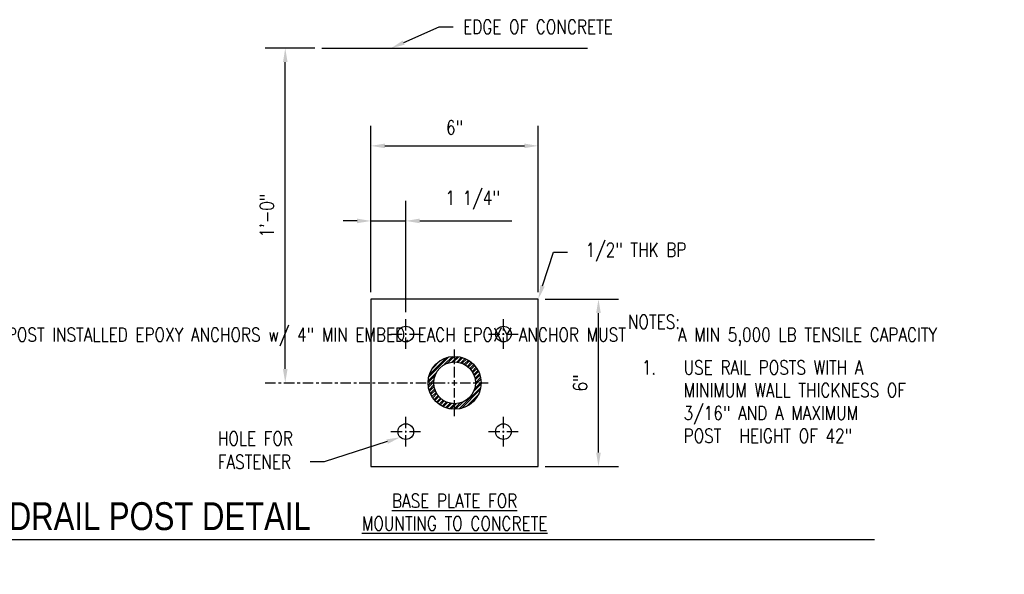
# Model space of a CAD drawing. Header units: inches. Extents: x 63 to 701, y 40 to 195.
# Tile 2 of 8: x 99 to 134, y 40 to 60. Entities that reach past the tile are written whole.
import ezdxf
from ezdxf import colors
from ezdxf.entities.mleader import LeaderData, LeaderLine
from ezdxf.enums import TextEntityAlignment as Align
from ezdxf.math import Vec2, Vec3

# ---------------------------------------------------------------- set-up
doc = ezdxf.new("R2010")
doc.units = ezdxf.units.IN
doc.header["$MEASUREMENT"] = 0
doc.linetypes.add('CENTER2', pattern=[1.125, 0.75, -0.125, 0.125, -0.125])
for name, color, linetype in [('A-DETL', 3, 'Continuous'), ('A-DETL-MEDM', 3, 'Continuous'), ('A-DETL-THIN', 1, 'Continuous'), ('A-DETL-WIDE', 5, 'Continuous'), ('S-ANNO-DIMS', 1, 'Continuous'), ('S-ANNO-NOTE', 2, 'Continuous'), ('S-ANNO-SYMB', 2, 'Continuous')]:
    doc.layers.add(name, color=color, linetype=linetype)
doc.layers.add('A-WALL-PATT', color=9, linetype='Continuous', true_color=0x808080)
doc.styles.add('Annotative', font='romans.shx', dxfattribs={"width": 0.8, "height": 0.125})
doc.styles.add('Arial', font='romans.shx', dxfattribs={"width": 0.8})
doc.styles.add('TITLES', font='swiss.ttf', dxfattribs={"width": 0.8, "height": 0.25})
doc.dimstyles.new('Annotative', dxfattribs={"dimscale": 0, "dimtxt": 0.125, "dimasz": 0.125, "dimexe": 0.18, "dimexo": 0.0625, "dimgap": 0.09, "dimtad": 1, "dimdec": 3, "dimzin": 3, "dimdsep": 46, "dimlunit": 4, "dimtxsty": 'Annotative', "dimcen": 0.09, "dimclrt": 2, "dimazin": 2, "dimtfac": 1, "dimtdec": 3, "dimtmove": 0, "dimatfit": 0, "dimfxl": 1, "dimtfill": 1, "dimfrac": 2, "dimtolj": 1, "dimtzin": 0, "dimarcsym": 0})

# ---------------------------------------------------------------- blocks, each defined once
blk = doc.blocks.new('*D7')
at = {"layer": 'Defpoints', "color": 0, "lineweight": -3, "transparency": 16777216}
for p in [(117.312, 50.06), (119.471, 50.06), (117.312, 44.06)]:
    blk.add_point(p, dxfattribs=at)
at = {"layer": 'S-ANNO-DIMS', "color": 0, "lineweight": -2, "transparency": 16777216}
for p, q in [((117.562, 50.06), (120.191, 50.06)), ((119.471, 44.56), (119.471, 49.56)), ((117.562, 44.06), (120.191, 44.06))]:
    blk.add_line(p, q, dxfattribs=at)
at = {"layer": 'S-ANNO-DIMS', "color": 0, "lineweight": -3, "transparency": 16777216}
for points in [[(119.388, 49.56), (119.554, 49.56), (119.471, 50.06)], [(119.388, 44.56), (119.554, 44.56), (119.471, 44.06)]]:
    blk.add_solid(points, dxfattribs=at)
at = {"layer": 'S-ANNO-DIMS', "color": 2, "lineweight": -3, "transparency": 16777216, "insert": (118.813, 47.06), "char_height": 0.5, "width": 0.19416, "attachment_point": 5, "rotation": 90, "style": 'Annotative', "bg_fill": 3, "box_fill_scale": 1.25, "bg_fill_color": 256, "bg_fill_true_color": 13158600, "bg_fill_transparency": 0}
blk.add_mtext('\\A1;6"', dxfattribs=at)
blk = doc.blocks.new('*D6')
at = {"layer": 'Defpoints', "color": 0, "lineweight": -3, "transparency": 16777216}
for p in [(117.312, 55.558), (111.312, 50.06), (117.312, 50.06)]:
    blk.add_point(p, dxfattribs=at)
at = {"layer": 'S-ANNO-DIMS', "color": 0, "lineweight": -2, "transparency": 16777216}
for p, q in [((111.312, 50.31), (111.312, 56.278)), ((117.312, 50.31), (117.312, 56.278)), ((111.812, 55.558), (116.812, 55.558))]:
    blk.add_line(p, q, dxfattribs=at)
at = {"layer": 'S-ANNO-DIMS', "color": 0, "lineweight": -3, "transparency": 16777216}
for points in [[(111.812, 55.641), (111.812, 55.475), (111.312, 55.558)], [(116.812, 55.641), (116.812, 55.475), (117.312, 55.558)]]:
    blk.add_solid(points, dxfattribs=at)
at = {"layer": 'S-ANNO-DIMS', "color": 2, "lineweight": -3, "transparency": 16777216, "insert": (114.312, 56.216), "char_height": 0.5, "width": 0.19416, "attachment_point": 5, "style": 'Annotative', "bg_fill": 3, "box_fill_scale": 1.25, "bg_fill_color": 256, "bg_fill_true_color": 13158600, "bg_fill_transparency": 0}
blk.add_mtext('\\A1;6"', dxfattribs=at)
blk = doc.blocks.new('*D8')
at = {"layer": 'Defpoints', "color": 0, "lineweight": -3, "transparency": 16777216}
for p in [(112.562, 52.866), (111.312, 50.06), (112.562, 49.341)]:
    blk.add_point(p, dxfattribs=at)
at = {"layer": 'S-ANNO-DIMS', "color": 0, "lineweight": -2, "transparency": 16777216}
for p, q in [((111.312, 50.31), (111.312, 53.586)), ((112.562, 49.591), (112.562, 53.586)), ((110.812, 52.866), (110.312, 52.866)), ((111.312, 52.866), (112.562, 52.866)), ((113.062, 52.866), (116.358, 52.866))]:
    blk.add_line(p, q, dxfattribs=at)
at = {"layer": 'S-ANNO-DIMS', "color": 0, "lineweight": -3, "transparency": 16777216}
for points in [[(110.812, 52.95), (110.812, 52.783), (111.312, 52.866)], [(113.062, 52.95), (113.062, 52.783), (112.562, 52.866)]]:
    blk.add_solid(points, dxfattribs=at)
at = {"layer": 'S-ANNO-DIMS', "color": 2, "lineweight": -3, "transparency": 16777216, "insert": (114.96, 53.607), "char_height": 0.5, "width": 2.6976, "attachment_point": 5, "style": 'Annotative', "bg_fill": 3, "box_fill_scale": 1.25, "bg_fill_color": 256, "bg_fill_true_color": 13158600, "bg_fill_transparency": 0}
blk.add_mtext('\\A1;1 1/4"', dxfattribs=at)
blk = doc.blocks.new('*U15')
at = {"linetype": 'Continuous', "lineweight": -3}
blk.add_line((1.125, 0.625), (11.5, 0.625), dxfattribs=at)
at = {"lineweight": -3}
blk.add_circle((0.8125, 0.625), 0.3125, dxfattribs=at)
at = {"lineweight": -3, "style": 'Arial'}
blk.add_attdef('DRAWING_AREA_TITLE', text='', height=0.1875, dxfattribs=at).set_placement((1.3743, 0.6339), align=Align.BOTTOM_LEFT)
blk.add_attdef('X#', text='', height=0.1875, dxfattribs=at).set_placement((0.8125, 0.625), align=Align.MIDDLE_CENTER)
blk.add_attdef('SCALE:', text='', height=0.0938, dxfattribs=at).set_placement((1.3743, 0.5606), align=Align.TOP_LEFT)
blk = doc.blocks.new('*U33')
at = {"layer": 'S-ANNO-DIMS', "color": 0, "linetype": 'CENTER2', "lineweight": -3, "ltscale": 0.5, "transparency": 16777216}
for p, q in [((0, 0.195), (0, 1.2)), ((-6.793, 0), (-0.195, 0)), ((0.195, 0), (1.2, 0)), ((0, -1.2), (0, -0.195))]:
    blk.add_line(p, q, dxfattribs=at)
at = {"layer": 'S-ANNO-DIMS', "color": 0, "linetype": 'Continuous', "lineweight": -3, "ltscale": 0.5, "transparency": 16777216}
for p, q in [((-0.095, 0), (0.095, 0)), ((0, -0.095), (0, 0.095))]:
    blk.add_line(p, q, dxfattribs=at)
blk = doc.blocks.new('*U34')
at = {"layer": 'S-ANNO-DIMS', "color": 0, "linetype": 'CENTER2', "lineweight": -3, "transparency": 16777216}
for p, q in [((0, 0.128125), (0, 0.53125)), ((-0.53125, 0), (-0.128125, 0)), ((0.128125, 0), (0.53125, 0)), ((0, -0.53125), (0, -0.128125))]:
    blk.add_line(p, q, dxfattribs=at)
at = {"layer": 'S-ANNO-DIMS', "color": 0, "linetype": 'Continuous', "lineweight": -3, "transparency": 16777216}
for p, q in [((-0.028125, 0), (0.028125, 0)), ((0, -0.028125), (0, 0.028125))]:
    blk.add_line(p, q, dxfattribs=at)
blk = doc.blocks.new('*D35')
at = {"layer": 'Defpoints', "color": 0, "lineweight": -3, "transparency": 16777216}
for p in [(108.239, 59.06), (109.545, 59.06), (114.312, 47.06)]:
    blk.add_point(p, dxfattribs=at)
at = {"layer": 'S-ANNO-DIMS', "color": 0, "lineweight": -2, "transparency": 16777216}
for p, q in [((109.295, 59.06), (107.519, 59.06)), ((108.239, 47.56), (108.239, 58.56))]:
    blk.add_line(p, q, dxfattribs=at)
at = {"layer": 'S-ANNO-DIMS', "color": 0, "lineweight": -3, "transparency": 16777216}
for points in [[(108.156, 58.56), (108.322, 58.56), (108.239, 59.06)], [(108.156, 47.56), (108.322, 47.56), (108.239, 47.06)]]:
    blk.add_solid(points, dxfattribs=at)
at = {"layer": 'S-ANNO-DIMS', "color": 2, "lineweight": -3, "transparency": 16777216, "insert": (107.581, 53.06), "char_height": 0.5, "attachment_point": 5, "rotation": 90, "style": 'Annotative', "bg_fill": 3, "box_fill_scale": 1.25, "bg_fill_color": 256, "bg_fill_true_color": 13158600, "bg_fill_transparency": 0}
blk.add_mtext('\\A1;1\'-0"', dxfattribs=at)
blk = doc.blocks.new('*U36')
at = {"layer": 'S-ANNO-DIMS', "color": 0, "linetype": 'CENTER2', "lineweight": -3, "transparency": 16777216}
for p, q in [((0, 0.128125), (0, 0.53125)), ((-0.53125, 0), (-0.128125, 0)), ((0.128125, 0), (0.53125, 0)), ((0, -0.53125), (0, -0.128125))]:
    blk.add_line(p, q, dxfattribs=at)
at = {"layer": 'S-ANNO-DIMS', "color": 0, "linetype": 'Continuous', "lineweight": -3, "transparency": 16777216}
for p, q in [((-0.028125, 0), (0.028125, 0)), ((0, -0.028125), (0, 0.028125))]:
    blk.add_line(p, q, dxfattribs=at)
blk = doc.blocks.new('*U37')
at = {"layer": 'S-ANNO-DIMS', "color": 0, "linetype": 'CENTER2', "lineweight": -3, "transparency": 16777216}
for p, q in [((0, 0.128125), (0, 0.53125)), ((-0.53125, 0), (-0.128125, 0)), ((0.128125, 0), (0.53125, 0)), ((0, -0.53125), (0, -0.128125))]:
    blk.add_line(p, q, dxfattribs=at)
at = {"layer": 'S-ANNO-DIMS', "color": 0, "linetype": 'Continuous', "lineweight": -3, "transparency": 16777216}
for p, q in [((-0.028125, 0), (0.028125, 0)), ((0, -0.028125), (0, 0.028125))]:
    blk.add_line(p, q, dxfattribs=at)
blk = doc.blocks.new('*U38')
at = {"layer": 'S-ANNO-DIMS', "color": 0, "linetype": 'CENTER2', "lineweight": -3, "transparency": 16777216}
for p, q in [((0, 0.128125), (0, 0.53125)), ((-0.53125, 0), (-0.128125, 0)), ((0.128125, 0), (0.53125, 0)), ((0, -0.53125), (0, -0.128125))]:
    blk.add_line(p, q, dxfattribs=at)
at = {"layer": 'S-ANNO-DIMS', "color": 0, "linetype": 'Continuous', "lineweight": -3, "transparency": 16777216}
for p, q in [((-0.028125, 0), (0.028125, 0)), ((0, -0.028125), (0, 0.028125))]:
    blk.add_line(p, q, dxfattribs=at)

msp = doc.modelspace()

# ---------------------------------------------------------------- hatches: boundary and pattern name
at = {"layer": 'A-WALL-PATT', "lineweight": -3}
h = msp.add_hatch(dxfattribs=at)
h.set_pattern_fill('STEEL', color=256)
h.set_pattern_definition([(45, (0, 0), (-0.08838835, 0.08838835), []), (45, (0, 0.0625), (-0.08838835, 0.08838835), [])])
h.paths.add_polyline_path([(113.3615, 47.0601, 1), (115.2615, 47.0601, 1)])
h.paths.add_polyline_path([(115.0615, 47.0601, -1), (113.5615, 47.0601, -1)], flags=16)

# ---------------------------------------------------------------- linework, layer by layer
at = {"layer": 'A-DETL', "lineweight": -3}
for centre in [(112.5615, 48.8101), (116.0615, 48.8101), (112.5615, 45.3101), (116.0615, 45.3101)]:
    msp.add_circle(centre, 0.2812, dxfattribs=at)
at = {"layer": 'A-DETL-MEDM', "lineweight": -3}
msp.add_line((109.545, 59.0601), (119.0781, 59.0601), dxfattribs=at)
at = {"layer": 'A-DETL-THIN', "lineweight": -3}
for radius in [0.95, 0.75]:
    msp.add_circle((114.3115, 47.0601), radius, dxfattribs=at)
at = {"layer": 'A-DETL-WIDE', "lineweight": -3}
for p, q in [((111.3115, 50.0601), (111.3115, 44.0601)), ((117.3115, 50.0601), (111.3115, 50.0601)), ((117.3115, 44.0601), (117.3115, 50.0601)), ((111.3115, 44.0601), (117.3115, 44.0601))]:
    msp.add_line(p, q, dxfattribs=at)

# ---------------------------------------------------------------- block references
at = {"layer": 'S-ANNO-DIMS', "linetype": 'CENTER2', "lineweight": -3, "ltscale": 0.5}
msp.add_blockref('*U33', (114.3115, 47.0601), dxfattribs=at)
at = {"layer": 'S-ANNO-DIMS', "linetype": 'CENTER2', "lineweight": -3}
for name, p in [('*U38', (112.5615, 45.3101)), ('*U37', (116.0615, 45.3101))]:
    msp.add_blockref(name, p, dxfattribs=at)
at = {"layer": 'S-ANNO-SYMB', "lineweight": -3}
ref = msp.add_blockref('*U15', (83.3672, 38.943), dxfattribs=dict(at, xscale=4.000000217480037, yscale=4.000000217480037, zscale=4.000000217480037))
ref.add_attrib('SCALE:', 'NOT TO SCALE', dxfattribs={"layer": '0', "lineweight": -3, "height": 0.5, "style": 'Annotative', "width": 0.796875}).set_placement((88.8644, 41.1854), align=Align.TOP_LEFT)
ref.add_attrib('DRAWING_AREA_TITLE', 'ALUMINUM GUARDRAIL POST DETAIL', dxfattribs={"layer": '0', "lineweight": -3, "height": 1, "style": 'TITLES', "width": 0.796875}).set_placement((88.8644, 41.4787), align=Align.BOTTOM_LEFT)
ref.add_attrib('X#', 'B1', dxfattribs={"layer": '0', "lineweight": -3, "height": 1, "style": 'TITLES', "width": 0.796875}).set_placement((86.6172, 41.443), align=Align.MIDDLE_CENTER)

# ---------------------------------------------------------------- leaders
at = {"layer": 'S-ANNO-NOTE', "lineweight": -3}
ml = msp.add_multileader_mtext('Standard', dxfattribs=at)
ml.set_content('EDGE OF CONCRETE', color=256, style='Annotative')
ml.set_leader_properties(color=1, linetype='ByLayer', lineweight=-1)
ml.build(insert=Vec2(0, 0))
ml.multileader.update_dxf_attribs({"text_right_attachment_type": 3, "dogleg_length": 0.125, "arrow_head_size": 0.5, "scale": 4})
ctx = ml.context
ctx.base_point, ctx.scale, ctx.char_height, ctx.arrow_head_size, ctx.landing_gap_size, ctx.plane_origin = Vec3(114.2583, 59.8239), 4, 0.5, 0.5, 0.36, Vec3(112.0332, 56.234)
ctx.right_attachment = 3
notes = []
notes.append((ctx, [(0, (1, 1, 0), (113.7583, 59.8239), (1, 0), 0.5, [(0, [(112.0332, 59.0601)], 0, [])])]))
ctx.mtext.insert, ctx.mtext.width, ctx.mtext.flow_direction = Vec3(114.6183, 60.0739), 6.76307, 5
for ctx, leaders in notes:
    for number, flags, end, landing, length, lines in leaders:
        leader = LeaderData()
        leader.index, (leader.has_last_leader_line, leader.has_dogleg_vector, leader.attachment_direction) = number, flags
        leader.last_leader_point, leader.dogleg_vector, leader.dogleg_length = Vec3(end), Vec3(landing), length
        for number, points, colour, breaks in lines:
            line = LeaderLine()
            line.index, line.vertices, line.color, line.breaks = number, Vec3.list(points), colors.encode_raw_color(colour), breaks
            leader.lines.append(line)
        ctx.leaders.append(leader)

# ---------------------------------------------------------------- next in the draw order: texts
at = {"layer": 'S-ANNO-NOTE', "lineweight": -3, "insert": (114.3115, 41.7648), "char_height": 0.5, "width": 9.545711, "attachment_point": 8, "line_spacing_factor": 0.981704, "style": 'Annotative', "bg_fill": 2}
msp.add_mtext('\\pxqc,t4,8,12,16,20,24,28,32,36,40,44,48,52,56,60,64,68,72,76,80,84,88,92,96,100,104,108,112,116,120,124,128;{\\LBASE PLATE FOR\\PMOUNTING TO CONCRETE}', dxfattribs=at)

# ---------------------------------------------------------------- next in the draw order: dimensions: what is measured, and where the dimension line sits
at = {"layer": 'S-ANNO-DIMS', "lineweight": -3}
dim = msp.add_linear_dim(base=(119.4709, 50.0601), p1=(117.3115, 44.0601), p2=(117.3115, 50.0601), angle=90, dimstyle='Annotative', override={"dimpost": '\\X'}, dxfattribs=at)
dim.commit()
dim.dimension.update_dxf_attribs({"geometry": '*D7', "text_midpoint": (118.8133, 47.0601)})

# ---------------------------------------------------------------- next in the draw order: dimensions: what is measured, and where the dimension line sits
dim = msp.add_linear_dim(base=(117.3115, 55.558), p1=(111.3115, 50.0601), p2=(117.3115, 50.0601), dimstyle='Annotative', override={"dimpost": '\\X'}, dxfattribs=at)
dim.commit()
dim.dimension.update_dxf_attribs({"geometry": '*D6', "text_midpoint": (114.3115, 56.2157)})

# ---------------------------------------------------------------- next in the draw order: leaders
at = {"layer": 'S-ANNO-NOTE', "lineweight": -3}
ml = msp.add_multileader_mtext('Standard', dxfattribs=at)
ml.set_content('(4) 1/2" DIA POST INSTALLED EPOXY ANCHORS w/ 4" MIN EMBED. EACH EPOXY ANCHOR MUST HAVE A MIN 5,000 LB TENSILE CAPACITY', color=256, style='Annotative')
ml.set_leader_properties(color=1, linetype='ByLayer', lineweight=-1)
ml.build(insert=Vec2(0, 0))
ml.multileader.update_dxf_attribs({"text_right_attachment_type": 3, "dogleg_length": 0.125, "arrow_head_size": 0.5, "scale": 4})
ctx = ml.context
ctx.base_point, ctx.scale, ctx.char_height, ctx.arrow_head_size, ctx.landing_gap_size, ctx.plane_origin = Vec3(94.105, 48.7871), 4, 0.5, 0.5, 0.36, Vec3(92.565, 46.8655)
ctx.right_attachment = 3
notes = []
notes.append((ctx, [(0, (1, 1, 0), (93.605, 48.7871), (1, 0), 0.5, [(0, [(90.794, 47.9562)], 0, [])])]))
ctx.mtext.insert, ctx.mtext.width, ctx.mtext.flow_direction = Vec3(94.465, 49.0371), 9.580385, 5
ml = msp.add_multileader_mtext('Standard', dxfattribs=at)
ml.set_content('HOLE FOR \\PFASTENER', color=256, style='Annotative')
ml.set_leader_properties(color=1, linetype='ByLayer', lineweight=-1)
ml.build(insert=Vec2(0, 0))
ml.multileader.update_dxf_attribs({"text_right_attachment_type": 3, "dogleg_length": 0.125, "arrow_head_size": 0.5, "scale": 4})
ctx = ml.context
ctx.base_point, ctx.scale, ctx.char_height, ctx.arrow_head_size, ctx.landing_gap_size, ctx.plane_origin = Vec3(105.4617, 45.0589), 4, 0.5, 0.5, 0.36, Vec3(116.2786, 44.9847)
ctx.right_attachment = 3
notes.append((ctx, [(1, (1, 1, 0), (109.634, 44.2256), (-1, 0), 0.5, [(0, [(112.3672, 45.1068)], 0, [])])]))
ctx.mtext.insert, ctx.mtext.flow_direction = Vec3(105.8217, 45.3089), 5
for ctx, leaders in notes:
    for number, flags, end, landing, length, lines in leaders:
        leader = LeaderData()
        leader.index, (leader.has_last_leader_line, leader.has_dogleg_vector, leader.attachment_direction) = number, flags
        leader.last_leader_point, leader.dogleg_vector, leader.dogleg_length = Vec3(end), Vec3(landing), length
        for number, points, colour, breaks in lines:
            line = LeaderLine()
            line.index, line.vertices, line.color, line.breaks = number, Vec3.list(points), colors.encode_raw_color(colour), breaks
            leader.lines.append(line)
        ctx.leaders.append(leader)

# ---------------------------------------------------------------- next in the draw order: dimensions: what is measured, and where the dimension line sits
at = {"layer": 'S-ANNO-DIMS', "lineweight": -3}
dim = msp.add_linear_dim(base=(112.5615, 52.8662), p1=(111.3115, 50.0601), p2=(112.5615, 49.3414), dimstyle='Annotative', override={"dimpost": '\\X'}, dxfattribs=at)
dim.commit()
dim.dimension.update_dxf_attribs({"geometry": '*D8', "text_midpoint": (114.9596, 53.6071)})

# ---------------------------------------------------------------- next in the draw order: leaders
at = {"layer": 'S-ANNO-NOTE', "lineweight": -3}
ml = msp.add_multileader_mtext('Standard', dxfattribs=at)
ml.set_content('\\A1; 1/2" THK BP', color=256, style='Annotative')
ml.set_leader_properties(color=1, linetype='ByLayer', lineweight=-1)
ml.build(insert=Vec2(0, 0))
ml.multileader.update_dxf_attribs({"text_right_attachment_type": 3, "dogleg_length": 0.125, "arrow_head_size": 0.5, "scale": 4})
ctx = ml.context
ctx.base_point, ctx.scale, ctx.char_height, ctx.arrow_head_size, ctx.landing_gap_size, ctx.plane_origin = Vec3(118.3576, 51.7446), 4, 0.5, 0.5, 0.375, Vec3(117.3115, 50.0601)
ctx.right_attachment = 3
notes = []
notes.append((ctx, [(0, (1, 1, 0), (117.8576, 51.7446), (1, 0), 0.5, [(0, [(117.3115, 50.0601)], 0, [])])]))
ctx.mtext.insert, ctx.mtext.flow_direction = Vec3(118.7326, 52.0779), 5
for ctx, leaders in notes:
    for number, flags, end, landing, length, lines in leaders:
        leader = LeaderData()
        leader.index, (leader.has_last_leader_line, leader.has_dogleg_vector, leader.attachment_direction) = number, flags
        leader.last_leader_point, leader.dogleg_vector, leader.dogleg_length = Vec3(end), Vec3(landing), length
        for number, points, colour, breaks in lines:
            line = LeaderLine()
            line.index, line.vertices, line.color, line.breaks = number, Vec3.list(points), colors.encode_raw_color(colour), breaks
            leader.lines.append(line)
        ctx.leaders.append(leader)

# ---------------------------------------------------------------- next in the draw order: block references
at = {"layer": 'S-ANNO-DIMS', "linetype": 'CENTER2', "lineweight": -3}
for name, p in [('*U34', (112.5615, 48.8101)), ('*U36', (116.0615, 48.8101))]:
    msp.add_blockref(name, p, dxfattribs=at)

# ---------------------------------------------------------------- next in the draw order: texts
at = {"layer": 'S-ANNO-NOTE', "lineweight": -3, "insert": (126.6543, 44.9094), "char_height": 0.5, "width": 12.259323, "attachment_point": 8, "line_spacing_factor": 0.981704, "style": 'Annotative', "bg_fill": 2}
msp.add_mtext('\\A1;\\pxql;NOTES:\\P\\P\\pi-3,l4,t4;1.^IUSE RAIL POSTS WITH A \\P\\pi0,l0,tz;^IMINIMUM WALL THICKNESS OF ^I\\P^I3/16" AND A MAXIMUM ^I^IPOST ^IHEIGHT OF 42" ', dxfattribs=at)

# ---------------------------------------------------------------- next in the draw order: dimensions: what is measured, and where the dimension line sits
at = {"layer": 'S-ANNO-DIMS', "lineweight": -3}
dim = msp.add_linear_dim(base=(108.239, 59.0601), p1=(114.3115, 47.0601), p2=(109.545, 59.0601), angle=90, dimstyle='Annotative', override={"dimpost": '\\X', "dimse1": 1, "dimse2": 0}, dxfattribs=at)
dim.commit()
dim.dimension.update_dxf_attribs({"geometry": '*D35', "text_midpoint": (107.5814, 53.0601)})

doc.saveas('drawing.dxf')
